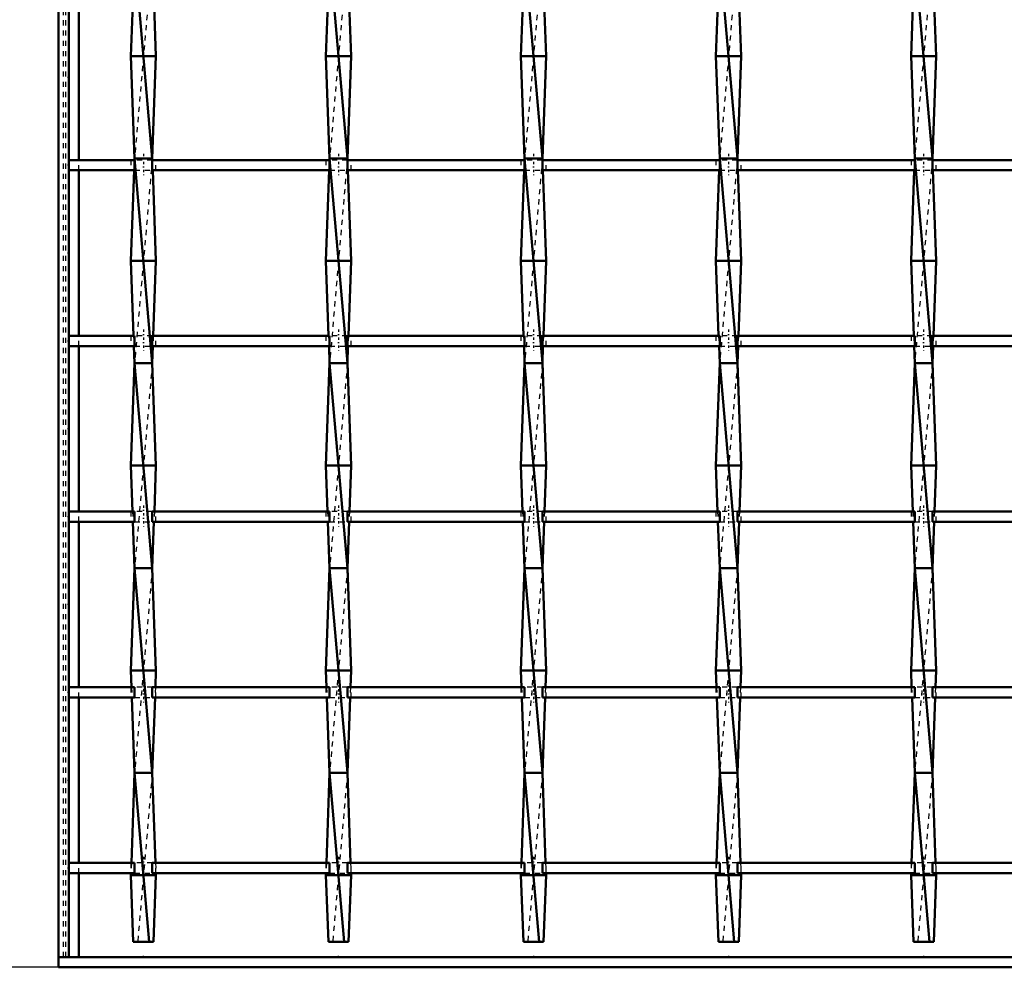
# Model space of a CAD drawing. Header units: millimetres. Extents: x -930 to 585, y -500 to 916.
# Tile 2 of 25: x -558 to -365, y -500 to -315. Entities that reach past the tile are written whole.
import ezdxf

# ---------------------------------------------------------------- set-up
doc = ezdxf.new("R2010")
doc.units = ezdxf.units.MM
doc.linetypes.add('Center', pattern=[1.5, 0.45, -0.5, 0.05, -0.5])
doc.linetypes.add('Dashed', pattern=[2, 1, -1])
for name, color, linetype, lineweight in [('2d ConnectionPoints', 7, 'Continuous', 50), ('AM_0', 7, 'Continuous', 50), ('AM_5', 3, 'Continuous', 25), ('AM_7', 7, 'Center', 25), ('AM_9', 6, 'Dashed', 25)]:
    doc.layers.add(name, color=color, linetype=linetype, lineweight=lineweight)
doc.dimstyles.new('ISO-25', dxfattribs={"dimtxt": 2.5, "dimasz": 2.5, "dimexe": 1.25, "dimexo": 0.625, "dimtad": 1, "dimtxsty": 'Standard', "dimcen": 2.5, "dimadec": 0, "dimazin": 0, "dimtfac": 1, "dimtmove": 0, "dimatfit": 3, "dimfxl": 1, "dimarcsym": 0})

# ---------------------------------------------------------------- blocks, each defined once
blk = doc.blocks.new('2_7rf8kte5ty72gj5kdfw2axjxi________0_in_LSSP23034382111100100035010_4')
at = {"layer": 'AM_0'}
for p, q in [((-550, -498), (-550, -500)), ((550, -498), (-550, -498)), ((550, -500), (-550, -500))]:
    blk.add_line(p, q, dxfattribs=at)
blk = doc.blocks.new('3_3egbe3l5vehtsiebuu7mvmm3l________0_in_LSSP23034382111100100035010_4')
at = {"layer": 'AM_0'}
for p, q in [((-535.13, -302), (-531.67, -342)), ((-535.42, -309.97), (-535.85, -322)), ((-531.38, -309.97), (-530.95, -322)), ((-535.85, -322), (-535.13, -342)), ((-530.95, -322), (-535.85, -322)), ((-530.95, -322), (-531.67, -342)), ((-535.13, -342), (-535.14, -342.3)), ((-531.67, -342), (-535.13, -342)), ((-535.13, -342), (-531.67, -382)), ((-531.67, -342), (-531.66, -342.3)), ((-535.22, -344.3), (-535.85, -362)), ((-531.58, -344.3), (-530.95, -362)), ((-530.95, -362), (-535.85, -362)), ((-535.85, -362), (-535.33, -376.63)), ((-530.95, -362), (-531.47, -376.63)), ((-535.25, -378.63), (-535.13, -382)), ((-531.55, -378.63), (-531.67, -382)), ((-535.13, -382), (-535.85, -402)), ((-535.13, -382), (-531.67, -422)), ((-531.67, -382), (-535.13, -382)), ((-531.67, -382), (-530.95, -402)), ((-530.95, -402), (-535.85, -402)), ((-535.85, -402), (-535.53, -410.96)), ((-530.95, -402), (-531.27, -410.96)), ((-535.46, -412.96), (-535.13, -422)), ((-531.34, -412.96), (-531.67, -422)), ((-535.13, -422), (-535.85, -442)), ((-531.67, -422), (-535.13, -422)), ((-535.13, -422), (-531.67, -462)), ((-531.67, -422), (-530.95, -442)), ((-530.95, -442), (-535.85, -442)), ((-535.85, -442), (-535.73, -445.29)), ((-530.95, -442), (-531.07, -445.29)), ((-535.66, -447.29), (-535.13, -462)), ((-531.14, -447.29), (-531.67, -462)), ((-535.13, -462), (-535.76, -479.62)), ((-535.13, -462), (-532.27, -495)), ((-531.67, -462), (-535.13, -462)), ((-531.67, -462), (-531.04, -479.62)), ((-535.84, -481.62), (-535.85, -482)), ((-535.85, -482), (-535.38, -495)), ((-530.95, -482), (-535.85, -482)), ((-530.95, -482), (-531.42, -495)), ((-530.96, -481.62), (-530.95, -482)), ((-535.38, -495), (-531.42, -495))]:
    blk.add_line(p, q, dxfattribs=at)
at = {"layer": 'AM_9'}
for p, q in [((-531.67, -302), (-535.13, -342)), ((-535.14, -342.3), (-535.22, -344.3)), ((-531.67, -342), (-535.13, -382)), ((-531.66, -342.3), (-531.58, -344.3)), ((-535.33, -376.63), (-535.25, -378.63)), ((-531.47, -376.63), (-531.55, -378.63)), ((-531.67, -382), (-535.13, -422)), ((-535.53, -410.96), (-535.46, -412.96)), ((-531.27, -410.96), (-531.34, -412.96)), ((-531.67, -422), (-535.13, -462)), ((-535.73, -445.29), (-535.66, -447.29)), ((-531.07, -445.29), (-531.14, -447.29)), ((-531.67, -462), (-534.53, -495)), ((-535.76, -479.62), (-535.84, -481.62)), ((-531.04, -479.62), (-530.96, -481.62))]:
    blk.add_line(p, q, dxfattribs=at)
blk = doc.blocks.new('4_963rknraaksx0nqyhf31gqsmm________0_in_LSSP23034382111100100035010_4')
at = {"layer": 'AM_0'}
for p, q in [((-497.03, -302), (-493.57, -342)), ((-497.32, -309.97), (-497.75, -322)), ((-493.28, -309.97), (-492.85, -322)), ((-497.75, -322), (-497.03, -342)), ((-492.85, -322), (-497.75, -322)), ((-492.85, -322), (-493.57, -342)), ((-497.03, -342), (-497.04, -342.3)), ((-493.57, -342), (-497.03, -342)), ((-497.03, -342), (-493.57, -382)), ((-493.57, -342), (-493.56, -342.3)), ((-497.12, -344.3), (-497.75, -362)), ((-493.48, -344.3), (-492.85, -362)), ((-492.85, -362), (-497.75, -362)), ((-497.75, -362), (-497.23, -376.63)), ((-492.85, -362), (-493.37, -376.63)), ((-497.15, -378.63), (-497.03, -382)), ((-493.45, -378.63), (-493.57, -382)), ((-497.03, -382), (-497.75, -402)), ((-497.03, -382), (-493.57, -422)), ((-493.57, -382), (-497.03, -382)), ((-493.57, -382), (-492.85, -402)), ((-492.85, -402), (-497.75, -402)), ((-497.75, -402), (-497.43, -410.96)), ((-492.85, -402), (-493.17, -410.96)), ((-497.36, -412.96), (-497.03, -422)), ((-493.24, -412.96), (-493.57, -422)), ((-497.03, -422), (-497.75, -442)), ((-497.03, -422), (-493.57, -462)), ((-493.57, -422), (-497.03, -422)), ((-493.57, -422), (-492.85, -442)), ((-492.85, -442), (-497.75, -442)), ((-497.75, -442), (-497.63, -445.29)), ((-492.85, -442), (-492.97, -445.29)), ((-497.56, -447.29), (-497.03, -462)), ((-493.04, -447.29), (-493.57, -462)), ((-497.03, -462), (-497.66, -479.62)), ((-497.03, -462), (-494.17, -495)), ((-493.57, -462), (-497.03, -462)), ((-493.57, -462), (-492.94, -479.62)), ((-497.74, -481.62), (-497.75, -482)), ((-492.85, -482), (-497.75, -482)), ((-497.75, -482), (-497.28, -495)), ((-492.85, -482), (-493.32, -495)), ((-492.86, -481.62), (-492.85, -482)), ((-497.28, -495), (-493.32, -495))]:
    blk.add_line(p, q, dxfattribs=at)
at = {"layer": 'AM_9'}
for p, q in [((-493.57, -302), (-497.03, -342)), ((-497.04, -342.3), (-497.12, -344.3)), ((-493.57, -342), (-497.03, -382)), ((-493.56, -342.3), (-493.48, -344.3)), ((-497.23, -376.63), (-497.15, -378.63)), ((-493.37, -376.63), (-493.45, -378.63)), ((-493.57, -382), (-497.03, -422)), ((-497.43, -410.96), (-497.36, -412.96)), ((-493.17, -410.96), (-493.24, -412.96)), ((-493.57, -422), (-497.03, -462)), ((-497.63, -445.29), (-497.56, -447.29)), ((-492.97, -445.29), (-493.04, -447.29)), ((-493.57, -462), (-496.43, -495)), ((-497.66, -479.62), (-497.74, -481.62)), ((-492.94, -479.62), (-492.86, -481.62))]:
    blk.add_line(p, q, dxfattribs=at)
blk = doc.blocks.new('5_50bdlquj2d89p5qtvpvhg0ozg________0_in_LSSP23034382111100100035010_4')
at = {"layer": 'AM_0'}
for p, q in [((-458.93, -302), (-455.47, -342)), ((-459.22, -309.97), (-459.65, -322)), ((-455.18, -309.97), (-454.75, -322)), ((-459.65, -322), (-458.93, -342)), ((-454.75, -322), (-459.65, -322)), ((-454.75, -322), (-455.47, -342)), ((-458.93, -342), (-458.94, -342.3)), ((-455.47, -342), (-458.93, -342)), ((-458.93, -342), (-455.47, -382)), ((-455.47, -342), (-455.46, -342.3)), ((-459.02, -344.3), (-459.65, -362)), ((-455.38, -344.3), (-454.75, -362)), ((-454.75, -362), (-459.65, -362)), ((-459.65, -362), (-459.13, -376.63)), ((-454.75, -362), (-455.27, -376.63)), ((-459.05, -378.63), (-458.93, -382)), ((-455.35, -378.63), (-455.47, -382)), ((-458.93, -382), (-459.65, -402)), ((-458.93, -382), (-455.47, -422)), ((-455.47, -382), (-458.93, -382)), ((-455.47, -382), (-454.75, -402)), ((-459.65, -402), (-459.33, -410.96)), ((-454.75, -402), (-459.65, -402)), ((-454.75, -402), (-455.07, -410.96)), ((-459.26, -412.96), (-458.93, -422)), ((-455.14, -412.96), (-455.47, -422)), ((-458.93, -422), (-459.65, -442)), ((-455.47, -422), (-458.93, -422)), ((-458.93, -422), (-455.47, -462)), ((-455.47, -422), (-454.75, -442)), ((-454.75, -442), (-459.65, -442)), ((-459.65, -442), (-459.53, -445.29)), ((-454.75, -442), (-454.87, -445.29)), ((-459.46, -447.29), (-458.93, -462)), ((-454.94, -447.29), (-455.47, -462)), ((-458.93, -462), (-459.56, -479.62)), ((-458.93, -462), (-456.07, -495)), ((-455.47, -462), (-458.93, -462)), ((-455.47, -462), (-454.84, -479.62)), ((-459.64, -481.62), (-459.65, -482)), ((-454.75, -482), (-459.65, -482)), ((-459.65, -482), (-459.18, -495)), ((-454.75, -482), (-455.22, -495)), ((-454.76, -481.62), (-454.75, -482)), ((-459.18, -495), (-455.22, -495))]:
    blk.add_line(p, q, dxfattribs=at)
at = {"layer": 'AM_9'}
for p, q in [((-455.47, -302), (-458.93, -342)), ((-458.94, -342.3), (-459.02, -344.3)), ((-455.47, -342), (-458.93, -382)), ((-455.46, -342.3), (-455.38, -344.3)), ((-459.13, -376.63), (-459.05, -378.63)), ((-455.27, -376.63), (-455.35, -378.63)), ((-455.47, -382), (-458.93, -422)), ((-459.33, -410.96), (-459.26, -412.96)), ((-455.07, -410.96), (-455.14, -412.96)), ((-455.47, -422), (-458.93, -462)), ((-459.53, -445.29), (-459.46, -447.29)), ((-454.87, -445.29), (-454.94, -447.29)), ((-455.47, -462), (-458.33, -495)), ((-459.56, -479.62), (-459.64, -481.62)), ((-454.84, -479.62), (-454.76, -481.62))]:
    blk.add_line(p, q, dxfattribs=at)
blk = doc.blocks.new('6_j9bqoj3qxw4sdtdt166936h1l________0_in_LSSP23034382111100100035010_4')
at = {"layer": 'AM_0'}
for p, q in [((-420.83, -302), (-417.37, -342)), ((-421.12, -309.97), (-421.55, -322)), ((-417.08, -309.97), (-416.65, -322)), ((-416.65, -322), (-421.55, -322)), ((-421.55, -322), (-420.83, -342)), ((-416.65, -322), (-417.37, -342)), ((-420.83, -342), (-420.84, -342.3)), ((-417.37, -342), (-420.83, -342)), ((-420.83, -342), (-417.37, -382)), ((-417.37, -342), (-417.36, -342.3)), ((-420.92, -344.3), (-421.55, -362)), ((-417.28, -344.3), (-416.65, -362)), ((-416.65, -362), (-421.55, -362)), ((-421.55, -362), (-421.03, -376.63)), ((-416.65, -362), (-417.17, -376.63)), ((-420.95, -378.63), (-420.83, -382)), ((-417.25, -378.63), (-417.37, -382)), ((-420.83, -382), (-421.55, -402)), ((-420.83, -382), (-417.37, -422)), ((-417.37, -382), (-420.83, -382)), ((-417.37, -382), (-416.65, -402)), ((-416.65, -402), (-421.55, -402)), ((-421.55, -402), (-421.23, -410.96)), ((-416.65, -402), (-416.97, -410.96)), ((-421.16, -412.96), (-420.83, -422)), ((-417.04, -412.96), (-417.37, -422)), ((-420.83, -422), (-421.55, -442)), ((-420.83, -422), (-417.37, -462)), ((-417.37, -422), (-420.83, -422)), ((-417.37, -422), (-416.65, -442)), ((-416.65, -442), (-421.55, -442)), ((-421.55, -442), (-421.43, -445.29)), ((-416.65, -442), (-416.77, -445.29)), ((-421.36, -447.29), (-420.83, -462)), ((-416.84, -447.29), (-417.37, -462)), ((-420.83, -462), (-421.46, -479.62)), ((-420.83, -462), (-417.97, -495)), ((-417.37, -462), (-420.83, -462)), ((-417.37, -462), (-416.74, -479.62)), ((-421.54, -481.62), (-421.55, -482)), ((-416.65, -482), (-421.55, -482)), ((-421.55, -482), (-421.08, -495)), ((-416.65, -482), (-417.12, -495)), ((-416.66, -481.62), (-416.65, -482)), ((-421.08, -495), (-417.12, -495))]:
    blk.add_line(p, q, dxfattribs=at)
at = {"layer": 'AM_9'}
for p, q in [((-417.37, -302), (-420.83, -342)), ((-420.84, -342.3), (-420.92, -344.3)), ((-417.37, -342), (-420.83, -382)), ((-417.36, -342.3), (-417.28, -344.3)), ((-421.03, -376.63), (-420.95, -378.63)), ((-417.17, -376.63), (-417.25, -378.63)), ((-417.37, -382), (-420.83, -422)), ((-421.23, -410.96), (-421.16, -412.96)), ((-416.97, -410.96), (-417.04, -412.96)), ((-417.37, -422), (-420.83, -462)), ((-421.43, -445.29), (-421.36, -447.29)), ((-416.77, -445.29), (-416.84, -447.29)), ((-417.37, -462), (-420.23, -495)), ((-421.46, -479.62), (-421.54, -481.62)), ((-416.74, -479.62), (-416.66, -481.62))]:
    blk.add_line(p, q, dxfattribs=at)
blk = doc.blocks.new('7_o66nvhsksanqohrczt74eu8ko________0_in_LSSP23034382111100100035010_4')
at = {"layer": 'AM_0'}
for p, q in [((-382.73, -302), (-379.27, -342)), ((-383.02, -309.97), (-383.45, -322)), ((-378.98, -309.97), (-378.55, -322)), ((-383.45, -322), (-382.73, -342)), ((-378.55, -322), (-383.45, -322)), ((-378.55, -322), (-379.27, -342)), ((-382.73, -342), (-382.74, -342.3)), ((-379.27, -342), (-382.73, -342)), ((-382.73, -342), (-379.27, -382)), ((-379.27, -342), (-379.26, -342.3)), ((-382.82, -344.3), (-383.45, -362)), ((-379.18, -344.3), (-378.55, -362)), ((-378.55, -362), (-383.45, -362)), ((-383.45, -362), (-382.93, -376.63)), ((-378.55, -362), (-379.07, -376.63)), ((-382.85, -378.63), (-382.73, -382)), ((-379.15, -378.63), (-379.27, -382)), ((-382.73, -382), (-383.45, -402)), ((-382.73, -382), (-379.27, -422)), ((-379.27, -382), (-382.73, -382)), ((-379.27, -382), (-378.55, -402)), ((-383.45, -402), (-383.13, -410.96)), ((-378.55, -402), (-383.45, -402)), ((-378.55, -402), (-378.87, -410.96)), ((-383.06, -412.96), (-382.73, -422)), ((-378.94, -412.96), (-379.27, -422)), ((-382.73, -422), (-383.45, -442)), ((-382.73, -422), (-379.27, -462)), ((-379.27, -422), (-382.73, -422)), ((-379.27, -422), (-378.55, -442)), ((-378.55, -442), (-383.45, -442)), ((-383.45, -442), (-383.33, -445.29)), ((-378.55, -442), (-378.67, -445.29)), ((-383.26, -447.29), (-382.73, -462)), ((-378.74, -447.29), (-379.27, -462)), ((-382.73, -462), (-383.36, -479.62)), ((-382.73, -462), (-379.87, -495)), ((-379.27, -462), (-382.73, -462)), ((-379.27, -462), (-378.64, -479.62)), ((-383.44, -481.62), (-383.45, -482)), ((-378.55, -482), (-383.45, -482)), ((-383.45, -482), (-382.98, -495)), ((-378.55, -482), (-379.02, -495)), ((-378.56, -481.62), (-378.55, -482)), ((-382.98, -495), (-379.02, -495))]:
    blk.add_line(p, q, dxfattribs=at)
at = {"layer": 'AM_9'}
for p, q in [((-379.27, -302), (-382.73, -342)), ((-382.74, -342.3), (-382.82, -344.3)), ((-379.27, -342), (-382.73, -382)), ((-379.26, -342.3), (-379.18, -344.3)), ((-382.93, -376.63), (-382.85, -378.63)), ((-379.07, -376.63), (-379.15, -378.63)), ((-379.27, -382), (-382.73, -422)), ((-383.13, -410.96), (-383.06, -412.96)), ((-378.87, -410.96), (-378.94, -412.96)), ((-379.27, -422), (-382.73, -462)), ((-383.33, -445.29), (-383.26, -447.29)), ((-378.67, -445.29), (-378.74, -447.29)), ((-379.27, -462), (-382.13, -495)), ((-383.36, -479.62), (-383.44, -481.62)), ((-378.64, -479.62), (-378.56, -481.62))]:
    blk.add_line(p, q, dxfattribs=at)
blk = doc.blocks.new('33_1kmqe0204bz4eq1nido0oq9sq________0_in_LSSP23034382111100100035010_4')
at = {"layer": 'AM_0'}
for p, q in [((-535.13, -479.62), (-548, -479.62)), ((-548, -479.62), (-548, -481.62)), ((-535.13, -479.62), (-535.13, -481.62)), ((-497.03, -479.62), (-531.67, -479.62)), ((-531.67, -481.62), (-531.67, -479.62)), ((-497.03, -479.62), (-497.03, -481.62)), ((-458.93, -479.62), (-493.57, -479.62)), ((-493.57, -481.62), (-493.57, -479.62)), ((-458.93, -479.62), (-458.93, -481.62)), ((-420.83, -479.62), (-455.47, -479.62)), ((-455.47, -481.62), (-455.47, -479.62)), ((-420.83, -479.62), (-420.83, -481.62)), ((-382.73, -479.62), (-417.37, -479.62)), ((-417.37, -481.62), (-417.37, -479.62)), ((-382.73, -479.62), (-382.73, -481.62)), ((-344.63, -479.62), (-379.27, -479.62)), ((-379.27, -481.62), (-379.27, -479.62)), ((-535.13, -481.62), (-548, -481.62)), ((-497.03, -481.62), (-531.67, -481.62)), ((-458.93, -481.62), (-493.57, -481.62)), ((-420.83, -481.62), (-455.47, -481.62)), ((-382.73, -481.62), (-417.37, -481.62)), ((-344.63, -481.62), (-379.27, -481.62))]:
    blk.add_line(p, q, dxfattribs=at)
at = {"layer": 'AM_7'}
for p, q in [((-533.4, -478.42), (-533.4, -482.82)), ((-495.3, -478.42), (-495.3, -482.82)), ((-457.2, -478.42), (-457.2, -482.82)), ((-419.1, -478.42), (-419.1, -482.82)), ((-381, -478.42), (-381, -482.82))]:
    blk.add_line(p, q, dxfattribs=at)
at = {"layer": 'AM_9'}
for p, q in [((-535.85, -479.62), (-535.85, -481.62)), ((-531.67, -479.62), (-535.13, -479.62)), ((-530.95, -481.62), (-530.95, -479.62)), ((-497.75, -479.62), (-497.75, -481.62)), ((-493.57, -479.62), (-497.03, -479.62)), ((-492.85, -481.62), (-492.85, -479.62)), ((-459.65, -479.62), (-459.65, -481.62)), ((-455.47, -479.62), (-458.93, -479.62)), ((-454.75, -481.62), (-454.75, -479.62)), ((-421.55, -479.62), (-421.55, -481.62)), ((-417.37, -479.62), (-420.83, -479.62)), ((-416.65, -481.62), (-416.65, -479.62)), ((-383.45, -479.62), (-383.45, -481.62)), ((-379.27, -479.62), (-382.73, -479.62)), ((-378.55, -481.62), (-378.55, -479.62)), ((-535.13, -481.62), (-531.67, -481.62)), ((-497.03, -481.62), (-493.57, -481.62)), ((-458.93, -481.62), (-455.47, -481.62)), ((-420.83, -481.62), (-417.37, -481.62)), ((-382.73, -481.62), (-379.27, -481.62))]:
    blk.add_line(p, q, dxfattribs=at)
blk = doc.blocks.new('34_hcaqfedcw6oy73ocutk1jsp0m________0_in_LSSP23034382111100100035010_4')
at = {"layer": 'AM_0'}
for p, q in [((-535.13, -445.29), (-548, -445.29)), ((-548, -445.29), (-548, -447.29)), ((-535.13, -445.29), (-535.13, -447.29)), ((-497.03, -445.29), (-531.67, -445.29)), ((-531.67, -447.29), (-531.67, -445.29)), ((-497.03, -445.29), (-497.03, -447.29)), ((-493.57, -447.29), (-493.57, -445.29)), ((-458.93, -445.29), (-493.57, -445.29)), ((-458.93, -445.29), (-458.93, -447.29)), ((-455.47, -447.29), (-455.47, -445.29)), ((-420.83, -445.29), (-455.47, -445.29)), ((-420.83, -445.29), (-420.83, -447.29)), ((-417.37, -447.29), (-417.37, -445.29)), ((-382.73, -445.29), (-417.37, -445.29)), ((-382.73, -445.29), (-382.73, -447.29)), ((-379.27, -447.29), (-379.27, -445.29)), ((-344.63, -445.29), (-379.27, -445.29)), ((-535.13, -447.29), (-548, -447.29)), ((-497.03, -447.29), (-531.67, -447.29)), ((-458.93, -447.29), (-493.57, -447.29)), ((-420.83, -447.29), (-455.47, -447.29)), ((-382.73, -447.29), (-417.37, -447.29)), ((-344.63, -447.29), (-379.27, -447.29))]:
    blk.add_line(p, q, dxfattribs=at)
at = {"layer": 'AM_7'}
for p, q in [((-533.4, -444.09), (-533.4, -448.49)), ((-495.3, -444.09), (-495.3, -448.49)), ((-457.2, -444.09), (-457.2, -448.49)), ((-419.1, -444.09), (-419.1, -448.49)), ((-381, -444.09), (-381, -448.49))]:
    blk.add_line(p, q, dxfattribs=at)
at = {"layer": 'AM_9'}
for p, q in [((-535.85, -445.29), (-535.85, -447.29)), ((-531.67, -445.29), (-535.13, -445.29)), ((-530.95, -447.29), (-530.95, -445.29)), ((-497.75, -445.29), (-497.75, -447.29)), ((-493.57, -445.29), (-497.03, -445.29)), ((-492.85, -447.29), (-492.85, -445.29)), ((-459.65, -445.29), (-459.65, -447.29)), ((-455.47, -445.29), (-458.93, -445.29)), ((-454.75, -447.29), (-454.75, -445.29)), ((-421.55, -445.29), (-421.55, -447.29)), ((-417.37, -445.29), (-420.83, -445.29)), ((-416.65, -447.29), (-416.65, -445.29)), ((-383.45, -445.29), (-383.45, -447.29)), ((-379.27, -445.29), (-382.73, -445.29)), ((-378.55, -447.29), (-378.55, -445.29)), ((-535.13, -447.29), (-531.67, -447.29)), ((-497.03, -447.29), (-493.57, -447.29)), ((-458.93, -447.29), (-455.47, -447.29)), ((-420.83, -447.29), (-417.37, -447.29)), ((-382.73, -447.29), (-379.27, -447.29))]:
    blk.add_line(p, q, dxfattribs=at)
blk = doc.blocks.new('35_3dlqwdbxcsgxnsev2hzb5lxrh________0_in_LSSP23034382111100100035010_4')
at = {"layer": 'AM_0'}
for p, q in [((-535.13, -410.96), (-548, -410.96)), ((-548, -410.96), (-548, -412.96)), ((-535.13, -410.96), (-535.13, -412.96)), ((-497.03, -410.96), (-531.67, -410.96)), ((-531.67, -412.96), (-531.67, -410.96)), ((-497.03, -410.96), (-497.03, -412.96)), ((-458.93, -410.96), (-493.57, -410.96)), ((-493.57, -412.96), (-493.57, -410.96)), ((-458.93, -410.96), (-458.93, -412.96)), ((-455.47, -412.96), (-455.47, -410.96)), ((-420.83, -410.96), (-455.47, -410.96)), ((-420.83, -410.96), (-420.83, -412.96)), ((-417.37, -412.96), (-417.37, -410.96)), ((-382.73, -410.96), (-417.37, -410.96)), ((-382.73, -410.96), (-382.73, -412.96)), ((-379.27, -412.96), (-379.27, -410.96)), ((-344.63, -410.96), (-379.27, -410.96)), ((-535.13, -412.96), (-548, -412.96)), ((-497.03, -412.96), (-531.67, -412.96)), ((-458.93, -412.96), (-493.57, -412.96)), ((-420.83, -412.96), (-455.47, -412.96)), ((-382.73, -412.96), (-417.37, -412.96)), ((-344.63, -412.96), (-379.27, -412.96))]:
    blk.add_line(p, q, dxfattribs=at)
at = {"layer": 'AM_7'}
for p, q in [((-533.4, -409.76), (-533.4, -414.16)), ((-495.3, -409.76), (-495.3, -414.16)), ((-457.2, -409.76), (-457.2, -414.16)), ((-419.1, -409.76), (-419.1, -414.16)), ((-381, -409.76), (-381, -414.16))]:
    blk.add_line(p, q, dxfattribs=at)
at = {"layer": 'AM_9'}
for p, q in [((-535.85, -410.96), (-535.85, -412.96)), ((-531.67, -410.96), (-535.13, -410.96)), ((-530.95, -412.96), (-530.95, -410.96)), ((-497.75, -410.96), (-497.75, -412.96)), ((-493.57, -410.96), (-497.03, -410.96)), ((-492.85, -412.96), (-492.85, -410.96)), ((-459.65, -410.96), (-459.65, -412.96)), ((-455.47, -410.96), (-458.93, -410.96)), ((-454.75, -412.96), (-454.75, -410.96)), ((-421.55, -410.96), (-421.55, -412.96)), ((-417.37, -410.96), (-420.83, -410.96)), ((-416.65, -412.96), (-416.65, -410.96)), ((-383.45, -410.96), (-383.45, -412.96)), ((-379.27, -410.96), (-382.73, -410.96)), ((-378.55, -412.96), (-378.55, -410.96)), ((-535.13, -412.96), (-531.67, -412.96)), ((-497.03, -412.96), (-493.57, -412.96)), ((-458.93, -412.96), (-455.47, -412.96)), ((-420.83, -412.96), (-417.37, -412.96)), ((-382.73, -412.96), (-379.27, -412.96))]:
    blk.add_line(p, q, dxfattribs=at)
blk = doc.blocks.new('36_4vtumnd7ec0u5ixtka8tqijuj________0_in_LSSP23034382111100100035010_4')
at = {"layer": 'AM_0'}
for p, q in [((-535.13, -376.63), (-548, -376.63)), ((-548, -376.63), (-548, -378.63)), ((-535.13, -376.63), (-535.13, -378.63)), ((-497.03, -376.63), (-531.67, -376.63)), ((-531.67, -378.63), (-531.67, -376.63)), ((-497.03, -376.63), (-497.03, -378.63)), ((-493.57, -378.63), (-493.57, -376.63)), ((-458.93, -376.63), (-493.57, -376.63)), ((-458.93, -376.63), (-458.93, -378.63)), ((-455.47, -378.63), (-455.47, -376.63)), ((-420.83, -376.63), (-455.47, -376.63)), ((-420.83, -376.63), (-420.83, -378.63)), ((-417.37, -378.63), (-417.37, -376.63)), ((-382.73, -376.63), (-417.37, -376.63)), ((-382.73, -376.63), (-382.73, -378.63)), ((-379.27, -378.63), (-379.27, -376.63)), ((-344.63, -376.63), (-379.27, -376.63)), ((-535.13, -378.63), (-548, -378.63)), ((-497.03, -378.63), (-531.67, -378.63)), ((-458.93, -378.63), (-493.57, -378.63)), ((-420.83, -378.63), (-455.47, -378.63)), ((-382.73, -378.63), (-417.37, -378.63)), ((-344.63, -378.63), (-379.27, -378.63))]:
    blk.add_line(p, q, dxfattribs=at)
at = {"layer": 'AM_7'}
for p, q in [((-533.4, -375.43), (-533.4, -379.83)), ((-495.3, -375.43), (-495.3, -379.83)), ((-457.2, -375.43), (-457.2, -379.83)), ((-419.1, -375.43), (-419.1, -379.83)), ((-381, -375.43), (-381, -379.83))]:
    blk.add_line(p, q, dxfattribs=at)
at = {"layer": 'AM_9'}
for p, q in [((-535.85, -376.63), (-535.85, -378.63)), ((-531.67, -376.63), (-535.13, -376.63)), ((-530.95, -378.63), (-530.95, -376.63)), ((-497.75, -376.63), (-497.75, -378.63)), ((-493.57, -376.63), (-497.03, -376.63)), ((-492.85, -378.63), (-492.85, -376.63)), ((-459.65, -376.63), (-459.65, -378.63)), ((-455.47, -376.63), (-458.93, -376.63)), ((-454.75, -378.63), (-454.75, -376.63)), ((-421.55, -376.63), (-421.55, -378.63)), ((-417.37, -376.63), (-420.83, -376.63)), ((-416.65, -378.63), (-416.65, -376.63)), ((-383.45, -376.63), (-383.45, -378.63)), ((-379.27, -376.63), (-382.73, -376.63)), ((-378.55, -378.63), (-378.55, -376.63)), ((-535.13, -378.63), (-531.67, -378.63)), ((-497.03, -378.63), (-493.57, -378.63)), ((-458.93, -378.63), (-455.47, -378.63)), ((-420.83, -378.63), (-417.37, -378.63)), ((-382.73, -378.63), (-379.27, -378.63))]:
    blk.add_line(p, q, dxfattribs=at)
blk = doc.blocks.new('37_ahks9lchxwwewlrepb34k2smp________0_in_LSSP23034382111100100035010_4')
at = {"layer": 'AM_0'}
for p, q in [((-535.13, -342.3), (-548, -342.3)), ((-548, -342.3), (-548, -344.3)), ((-535.13, -342.3), (-535.13, -344.3)), ((-497.03, -342.3), (-531.67, -342.3)), ((-531.67, -344.3), (-531.67, -342.3)), ((-497.03, -342.3), (-497.03, -344.3)), ((-493.57, -344.3), (-493.57, -342.3)), ((-458.93, -342.3), (-493.57, -342.3)), ((-458.93, -342.3), (-458.93, -344.3)), ((-420.83, -342.3), (-455.47, -342.3)), ((-455.47, -344.3), (-455.47, -342.3)), ((-420.83, -342.3), (-420.83, -344.3)), ((-382.73, -342.3), (-417.37, -342.3)), ((-417.37, -344.3), (-417.37, -342.3)), ((-382.73, -342.3), (-382.73, -344.3)), ((-344.63, -342.3), (-379.27, -342.3)), ((-379.27, -344.3), (-379.27, -342.3)), ((-535.13, -344.3), (-548, -344.3)), ((-497.03, -344.3), (-531.67, -344.3)), ((-458.93, -344.3), (-493.57, -344.3)), ((-420.83, -344.3), (-455.47, -344.3)), ((-382.73, -344.3), (-417.37, -344.3)), ((-344.63, -344.3), (-379.27, -344.3))]:
    blk.add_line(p, q, dxfattribs=at)
at = {"layer": 'AM_7'}
for p, q in [((-533.4, -341.1), (-533.4, -345.5)), ((-495.3, -341.1), (-495.3, -345.5)), ((-457.2, -341.1), (-457.2, -345.5)), ((-419.1, -341.1), (-419.1, -345.5)), ((-381, -341.1), (-381, -345.5))]:
    blk.add_line(p, q, dxfattribs=at)
at = {"layer": 'AM_9'}
for p, q in [((-535.85, -342.3), (-535.85, -344.3)), ((-531.66, -342.3), (-535.14, -342.3)), ((-530.95, -344.3), (-530.95, -342.3)), ((-497.75, -342.3), (-497.75, -344.3)), ((-493.56, -342.3), (-497.04, -342.3)), ((-492.85, -344.3), (-492.85, -342.3)), ((-459.65, -342.3), (-459.65, -344.3)), ((-455.46, -342.3), (-458.94, -342.3)), ((-454.75, -344.3), (-454.75, -342.3)), ((-421.55, -342.3), (-421.55, -344.3)), ((-417.36, -342.3), (-420.84, -342.3)), ((-416.65, -344.3), (-416.65, -342.3)), ((-383.45, -342.3), (-383.45, -344.3)), ((-379.26, -342.3), (-382.74, -342.3)), ((-378.55, -344.3), (-378.55, -342.3)), ((-535.13, -344.3), (-531.67, -344.3)), ((-497.03, -344.3), (-493.57, -344.3)), ((-458.93, -344.3), (-455.47, -344.3)), ((-420.83, -344.3), (-417.37, -344.3)), ((-382.73, -344.3), (-379.27, -344.3))]:
    blk.add_line(p, q, dxfattribs=at)
blk = doc.blocks.new('62_frfgtsjzp7wbkg5as8qkhxdbb________0_in_LSSP23034382111100100035010_4')
at = {"layer": 'AM_0'}
for p, q in [((-550, -498), (-550, 498)), ((-548, -498), (-548, 498)), ((-546.05, -342.3), (-546.05, -309.97)), ((-546.05, -376.63), (-546.05, -344.3)), ((-546.05, -410.96), (-546.05, -378.63)), ((-546.05, -445.29), (-546.05, -412.96)), ((-546.05, -479.62), (-546.05, -447.29)), ((-546.05, -498), (-546.05, -481.62)), ((-548, -498), (-550, -498))]:
    blk.add_line(p, q, dxfattribs=at)
at = {"layer": 'AM_9'}
for p, q in [((-548.99, -498), (-548.99, 498)), ((-548.55, -498), (-548.55, 498)), ((-546.05, -344.3), (-546.05, -342.3)), ((-546.05, -378.63), (-546.05, -376.63)), ((-546.05, -412.96), (-546.05, -410.96)), ((-546.05, -447.29), (-546.05, -445.29)), ((-546.05, -481.62), (-546.05, -479.62))]:
    blk.add_line(p, q, dxfattribs=at)
blk = doc.blocks.new('*D63')
at = {"layer": 'AM_5', "color": 0, "lineweight": -2}
for p, q in [((-550, 500), (-792, 500)), ((-792, 456), (-792, 229.83)), ((-792, -456), (-792, -229.83)), ((-550, -500), (-792, -500))]:
    blk.add_line(p, q, dxfattribs=at)
at = {"layer": 'AM_5', "color": 0}
for points in [[(-784.67, 456), (-799.33, 456), (-792, 500)], [(-799.33, -456), (-784.67, -456), (-792, -500)]]:
    blk.add_solid(points, dxfattribs=at)
at = {"layer": 'Defpoints', "color": 0}
for p in [(-550, 500), (-792, -500), (-550, -500)]:
    blk.add_point(p, dxfattribs=at)
at = {"layer": 'AM_5', "color": 0, "insert": (-792, 0), "char_height": 44, "attachment_point": 5, "rotation": 90}
blk.add_mtext('B = 1000 mm', dxfattribs=at)

msp = doc.modelspace()

# ---------------------------------------------------------------- linework, layer by layer
at = {"layer": '2d ConnectionPoints'}
for p in [(-548, -326.135), (-548, -343.3), (-548, -343.3), (-548, -360.465), (-548, -377.63), (-548, -377.63), (-548, -394.795), (-548, -411.96), (-548, -411.96), (-548, -429.125), (-548, -446.29), (-548, -446.29), (-548, -463.455), (-548, -480.62), (-548, -480.62), (-533.4, -498), (-495.3, -498), (-457.2, -498), (-419.1, -498), (-381, -498)]:
    msp.add_point(p, dxfattribs=at)

# ---------------------------------------------------------------- block references
for name in ['62_frfgtsjzp7wbkg5as8qkhxdbb________0_in_LSSP23034382111100100035010_4', '3_3egbe3l5vehtsiebuu7mvmm3l________0_in_LSSP23034382111100100035010_4', '4_963rknraaksx0nqyhf31gqsmm________0_in_LSSP23034382111100100035010_4', '5_50bdlquj2d89p5qtvpvhg0ozg________0_in_LSSP23034382111100100035010_4', '6_j9bqoj3qxw4sdtdt166936h1l________0_in_LSSP23034382111100100035010_4', '7_o66nvhsksanqohrczt74eu8ko________0_in_LSSP23034382111100100035010_4', '37_ahks9lchxwwewlrepb34k2smp________0_in_LSSP23034382111100100035010_4', '36_4vtumnd7ec0u5ixtka8tqijuj________0_in_LSSP23034382111100100035010_4', '35_3dlqwdbxcsgxnsev2hzb5lxrh________0_in_LSSP23034382111100100035010_4', '34_hcaqfedcw6oy73ocutk1jsp0m________0_in_LSSP23034382111100100035010_4', '33_1kmqe0204bz4eq1nido0oq9sq________0_in_LSSP23034382111100100035010_4', '2_7rf8kte5ty72gj5kdfw2axjxi________0_in_LSSP23034382111100100035010_4']:
    msp.add_blockref(name, (0, 0))

# ---------------------------------------------------------------- dimensions: what is measured, and where the dimension line sits
at = {"layer": 'AM_5'}
dim = msp.add_linear_dim(base=(-792, -500), p1=(-550, 500), p2=(-550, -500), angle=90, text='B = 1000 mm', dimstyle='ISO-25', override={"dimtxt": 44, "dimasz": 44, "dimexe": 0, "dimexo": 0, "dimgap": 13.2}, dxfattribs=at)
dim.commit()
dim.dimension.update_dxf_attribs({"geometry": '*D63', "text_midpoint": (-792, 0), "dimtype": 160, "text_rotation": 90})

doc.saveas('drawing.dxf')
